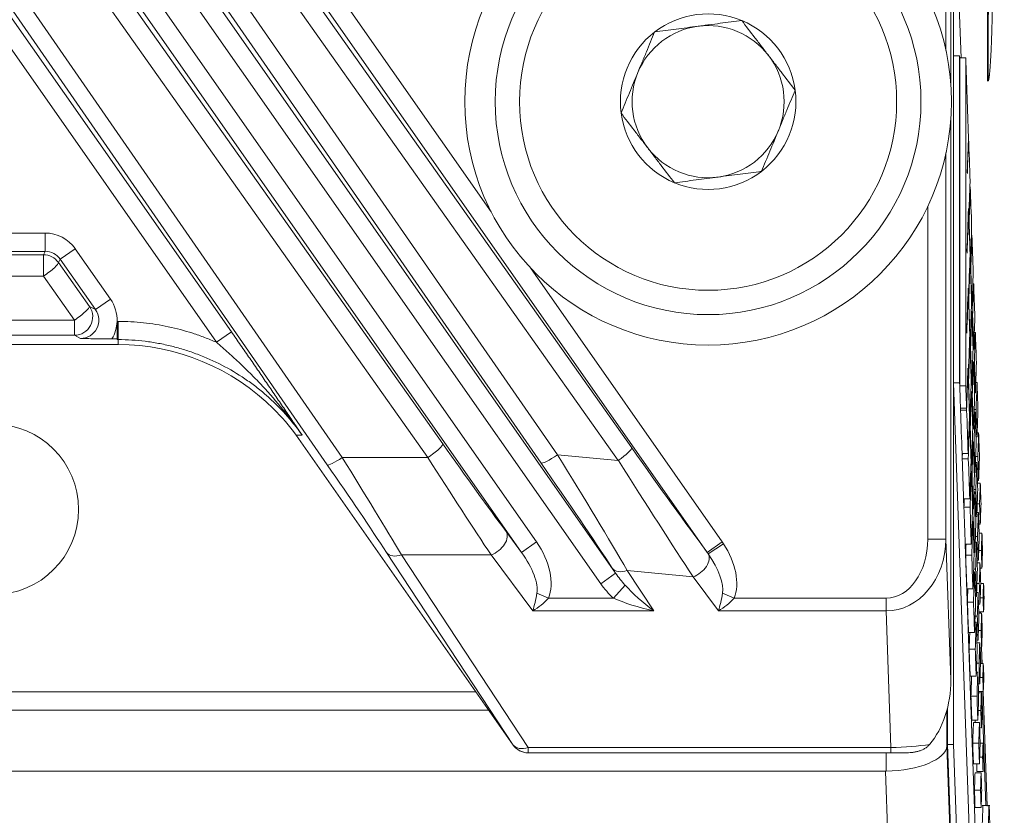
# Model space of a CAD drawing. Header units: millimetres. Extents: x 4 to 836, y 5 to 589.
# Tile 119 of 154: x 687 to 703, y 277 to 291. Entities that reach past the tile are written whole.
import ezdxf

# ---------------------------------------------------------------- set-up
doc = ezdxf.new("R2010")
doc.units = ezdxf.units.MM
doc.layers.add('1', color=7, linetype='Continuous', true_color=0xffffff)
doc.styles.add('ideas_simplex', font='simplex.shx')
doc.dimstyles.get("Standard").update_dxf_attribs({"dimtxt": 0.18, "dimasz": 0.18, "dimexe": 0.18, "dimexo": 0.0625, "dimgap": 0.09, "dimtad": 0, "dimtih": 1, "dimtoh": 1, "dimdec": 4, "dimzin": 0, "dimdsep": 46, "dimtxsty": 'Standard', "dimcen": 0.09, "dimadec": 0, "dimazin": 0, "dimtfac": 1, "dimtdec": 4, "dimtofl": 0, "dimtmove": 0, "dimatfit": 3, "dimfxl": 1, "dimtolj": 1, "dimtzin": 0, "dimarcsym": 0})

# ---------------------------------------------------------------- blocks, each defined once
blk = doc.blocks.new('_U1')
at = {"layer": '1', "color": 152, "lineweight": 13}
for p, q in [((687.377459, 306.372389), (765.429845, 306.372389)), ((706.014546, 253.711148), (765.429845, 253.711148))]:
    blk.add_line(p, q, dxfattribs=at)
at = {"layer": '1', "color": 27, "lineweight": 13}
blk.add_line((763.429845, 306.372389), (763.429845, 253.711148), dxfattribs=at)
at = {"layer": '1', "color": 87, "lineweight": 25}
for p, q in [((761.929845, 287.144268), (756.304845, 287.144268)), ((756.304845, 287.144268), (756.304845, 285.644268)), ((761.929845, 285.644268), (761.929845, 287.144268)), ((756.304845, 274.439268), (756.304845, 272.939268)), ((761.929845, 272.939268), (761.929845, 274.439268)), ((756.304845, 272.939268), (761.929845, 272.939268))]:
    blk.add_line(p, q, dxfattribs=at)
at = {"layer": '1', "color": 27, "lineweight": 18}
for points in [[(763.429845, 306.372389), (763.958826, 303.372391), (762.900864, 303.372387)], [(763.429845, 253.711148), (762.900864, 256.711146), (763.958826, 256.71115)]]:
    blk.add_solid(points, dxfattribs=at)
at = {"layer": '1', "color": 87, "linetype": 'Continuous', "lineweight": 25, "char_height": 3, "attachment_point": 7, "rotation": 90, "line_spacing_factor": 1.204819, "style": 'ideas_simplex'}
for s, insert in [('\\W1.2097;52,7', (754.463845, 274.386768)), ('\\W1.2097;2.07', (761.776345, 274.386768))]:
    blk.add_mtext(s, dxfattribs=dict(at, insert=insert))
blk = doc.blocks.new('_U6')
at = {"layer": '1', "color": 152, "lineweight": 13}
for p, q in [((678.538624, 315.211223), (784.688083, 315.211223)), ((650.312249, 253.711148), (784.688083, 253.711148))]:
    blk.add_line(p, q, dxfattribs=at)
at = {"layer": '1', "color": 27, "lineweight": 13}
blk.add_line((782.688083, 315.211223), (782.688083, 253.711148), dxfattribs=at)
at = {"layer": '1', "color": 87, "lineweight": 25}
for p, q in [((781.188083, 293.048685), (775.563083, 293.048685)), ((775.563083, 293.048685), (775.563083, 291.548685)), ((781.188083, 291.548685), (781.188083, 293.048685)), ((775.563083, 277.373685), (775.563083, 275.873685)), ((781.188083, 275.873685), (781.188083, 277.373685)), ((775.563083, 275.873685), (781.188083, 275.873685))]:
    blk.add_line(p, q, dxfattribs=at)
at = {"layer": '1', "color": 27, "lineweight": 18}
for points in [[(782.688083, 315.211223), (783.217064, 312.211225), (782.159102, 312.211221)], [(782.688083, 253.711148), (782.159102, 256.711146), (783.217064, 256.71115)]]:
    blk.add_solid(points, dxfattribs=at)
at = {"layer": '1', "color": 87, "linetype": 'Continuous', "lineweight": 25, "char_height": 3, "attachment_point": 7, "rotation": 90, "line_spacing_factor": 1.204819, "style": 'ideas_simplex'}
for s, insert in [('\\W1.2558;2.421', (781.034583, 277.321185)), ('\\W1.2097;61,5', (773.722083, 278.806185))]:
    blk.add_mtext(s, dxfattribs=dict(at, insert=insert))
blk = doc.blocks.new('_U7')
at = {"layer": '1', "color": 152, "lineweight": 13}
for p, q in [((695.062702, 354.711299), (597.434386, 354.711299)), ((663.288624, 267.843936), (597.434386, 267.843936))]:
    blk.add_line(p, q, dxfattribs=at)
at = {"layer": '1', "color": 27, "lineweight": 13}
blk.add_line((599.434386, 267.843936), (599.434386, 354.711299), dxfattribs=at)
at = {"layer": '1', "color": 87, "lineweight": 25}
for p, q in [((597.934386, 318.380118), (592.309386, 318.380118)), ((592.309386, 318.380118), (592.309386, 316.880118)), ((597.934386, 316.880118), (597.934386, 318.380118)), ((592.309386, 305.675118), (592.309386, 304.175118)), ((597.934386, 304.175118), (597.934386, 305.675118)), ((592.309386, 304.175118), (597.934386, 304.175118))]:
    blk.add_line(p, q, dxfattribs=at)
at = {"layer": '1', "color": 27, "lineweight": 18}
for points in [[(599.434386, 354.711299), (599.963367, 351.711301), (598.905405, 351.711297)], [(599.434386, 267.843936), (598.905405, 270.843935), (599.963367, 270.843938)]]:
    blk.add_solid(points, dxfattribs=at)
at = {"layer": '1', "color": 87, "linetype": 'Continuous', "lineweight": 25, "char_height": 3, "attachment_point": 7, "rotation": 90, "line_spacing_factor": 1.204819, "style": 'ideas_simplex'}
for s, insert in [('\\W1.2280;86,9', (590.468386, 305.622618)), ('\\W1.2097;3.42', (597.780886, 305.622618))]:
    blk.add_mtext(s, dxfattribs=dict(at, insert=insert))

msp = doc.modelspace()

# ---------------------------------------------------------------- linework, layer by layer
at = {"layer": '1', "color": 27, "linetype": 'Continuous', "lineweight": 18}
for p, q in [((702.029, 289.483), (702.029, 340.939)), ((702.029, 279.709), (702.029, 288.941)), ((688.322, 285.311), (688.322, 285.601)), ((688.322, 285.311), (688.236, 285.311)), ((688.322, 285.301), (688.322, 285.311)), ((688.342, 285.22), (663.735, 285.22)), ((694.832, 278.639), (691.266, 283.732)), ((695.08, 278.511), (695.078, 278.511)), ((701.044, 278.511), (695.08, 278.511)), ((701.28, 278.511), (701.044, 278.511))]:
    msp.add_line(p, q, dxfattribs=at)
at = {"layer": '1', "color": 27, "linetype": 'Continuous', "lineweight": 13}
for p, q in [((695.293, 283.272), (685.066, 298.036)), ((685.336, 298.173), (695.563, 283.409)), ((684.964, 297.964), (696.519, 281.461)), ((696.274, 281.289), (684.718, 297.792)), ((687.379, 297.531), (694.472, 287.4)), ((687.038, 297.292), (696.784, 283.522)), ((698.024, 281.805), (687.133, 297.359)), ((684.646, 297.075), (695.218, 281.977)), ((696.563, 283.315), (686.817, 297.086)), ((694.972, 281.805), (684.401, 296.903)), ((684.302, 296.834), (693.677, 283.587)), ((693.432, 283.363), (684.057, 296.61)), ((691.778, 283.243), (683.212, 295.609)), ((683.457, 295.729), (692.023, 283.363)), ((683.152, 295.495), (690.201, 285.429)), ((689.955, 285.257), (682.907, 295.323)), ((701.949, 292.369), (701.949, 290.054)), ((701.949, 288.368), (701.949, 282.019)), ((701.649, 282.019), (701.649, 287.489)), ((664.936, 287.051), (687.141, 287.051)), ((687.141, 287.051), (687.141, 286.751)), ((687.141, 286.751), (664.936, 286.751)), ((664.966, 286.695), (687.111, 286.695)), ((687.111, 286.695), (687.141, 286.751)), ((687.111, 286.343), (687.111, 286.695)), ((687.632, 286.795), (687.386, 286.623)), ((687.632, 286.795), (688.213, 285.965)), ((687.386, 286.623), (687.357, 286.567)), ((687.357, 286.567), (687.868, 285.845)), ((687.968, 285.793), (687.386, 286.623)), ((695.117, 286.479), (698.27, 281.977)), ((687.111, 286.343), (664.966, 286.343)), ((687.622, 285.621), (687.111, 286.343)), ((688.213, 285.965), (687.968, 285.793)), ((687.868, 285.845), (687.968, 285.793)), ((664.455, 285.621), (687.622, 285.621)), ((687.622, 285.373), (687.622, 285.621)), ((688.322, 285.601), (688.342, 285.601)), ((688.342, 285.301), (688.342, 285.601)), ((689.955, 285.257), (690.201, 285.429)), ((687.622, 285.373), (664.455, 285.373)), ((687.722, 285.321), (687.622, 285.373)), ((688.342, 285.301), (688.322, 285.301)), ((688.342, 285.22), (688.342, 285.301)), ((692.023, 283.363), (693.432, 283.363)), ((695.563, 283.409), (696.563, 283.315)), ((694.718, 282.147), (694.972, 281.805)), ((701.949, 282.019), (701.649, 282.019)), ((701.949, 282.019), (702.029, 279.709)), ((695.218, 281.977), (694.972, 281.805)), ((698.27, 281.977), (698.024, 281.805)), ((698.29, 281.947), (698.041, 281.781)), ((694.835, 278.639), (692.754, 281.803)), ((693, 281.763), (695.08, 278.599)), ((694.472, 281.763), (693, 281.763)), ((695.157, 280.842), (694.472, 281.763)), ((696.519, 281.461), (696.464, 281.545)), ((696.71, 281.505), (697.146, 280.842)), ((697.792, 281.403), (696.71, 281.505)), ((696.274, 281.289), (696.519, 281.461)), ((698.209, 280.842), (697.792, 281.403)), ((696.481, 281.054), (696.673, 281.267)), ((695.413, 281.054), (695.225, 281.134)), ((695.413, 281.054), (696.481, 281.054)), ((698.465, 281.054), (698.277, 281.134)), ((698.465, 281.054), (700.966, 281.054)), ((700.966, 280.842), (700.966, 281.054)), ((697.146, 280.842), (695.157, 280.842)), ((700.966, 280.842), (698.209, 280.842)), ((701.044, 278.599), (700.966, 280.842)), ((694.832, 278.639), (694.835, 278.639)), ((695.08, 278.511), (695.08, 278.599)), ((695.08, 278.599), (701.044, 278.599)), ((701.044, 278.599), (701.044, 278.511))]:
    msp.add_line(p, q, dxfattribs=at)
at = {"layer": '1', "color": 18, "linetype": 'Continuous', "lineweight": 18}
for p, q in [((702.074, 293.462), (702.074, 278.645)), ((702.197, 289.929), (702.074, 293.462)), ((702.516, 280.806), (702.515, 280.828)), ((702.545, 279.98), (702.536, 280.235)), ((702.627, 277.633), (702.561, 279.516)), ((701.974, 279.248), (701.974, 278.645)), ((701.974, 278.645), (702.074, 278.645)), ((701.974, 278.645), (702.515, 263.145)), ((702.074, 278.645), (702.615, 263.145))]:
    msp.add_line(p, q, dxfattribs=at)
at = {"layer": '1', "color": 7, "linetype": 'Continuous', "lineweight": 18}
for p, q in [((702.174, 289.962), (702.074, 289.962)), ((702.175, 289.928), (702.174, 289.962)), ((702.174, 289.962), (702.174, 284.588)), ((702.074, 284.588), (702.679, 267.262)), ((702.174, 284.588), (702.074, 284.588)), ((702.174, 284.588), (702.175, 284.554)), ((702.188, 284.176), (702.189, 284.146)), ((702.214, 283.431), (702.217, 283.347)), ((702.24, 282.686), (702.245, 282.548)), ((702.266, 281.941), (702.779, 267.262)), ((702.494, 280.806), (702.493, 280.828)), ((702.522, 279.98), (702.514, 280.235)), ((702.604, 277.644), (702.539, 279.516))]:
    msp.add_line(p, q, dxfattribs=at)
at = {"layer": '1', "color": 163, "linetype": 'Continuous', "lineweight": 18}
for p, q in [((702.275, 289.929), (702.175, 289.929)), ((702.321, 288.611), (702.319, 288.611)), ((702.349, 287.813), (702.343, 287.813)), ((702.321, 287.412), (702.318, 287.412)), ((702.325, 287.301), (702.325, 287.301)), ((702.329, 287.24), (702.327, 287.24)), ((702.377, 287.015), (702.367, 287.015)), ((702.348, 286.586), (702.342, 286.586)), ((702.352, 286.582), (702.348, 286.582)), ((702.358, 286.468), (702.352, 286.468)), ((702.405, 286.217), (702.391, 286.217)), ((702.316, 286.101), (702.314, 286.101)), ((702.321, 285.989), (702.32, 285.989)), ((702.325, 285.928), (702.322, 285.928)), ((702.375, 285.761), (702.365, 285.761)), ((702.379, 285.863), (702.368, 285.863)), ((702.387, 285.695), (702.377, 285.695)), ((702.433, 285.419), (702.416, 285.419)), ((702.343, 285.275), (702.337, 285.275)), ((702.348, 285.27), (702.343, 285.27)), ((702.354, 285.156), (702.347, 285.156)), ((702.406, 285.144), (702.395, 285.144)), ((702.402, 284.935), (702.388, 284.935)), ((702.416, 284.923), (702.402, 284.923)), ((702.312, 284.789), (702.309, 284.789)), ((702.316, 284.678), (702.316, 284.678)), ((702.32, 284.616), (702.318, 284.616)), ((702.46, 284.595), (702.439, 284.595)), ((702.275, 284.543), (702.175, 284.543)), ((702.37, 284.449), (702.36, 284.449)), ((702.375, 284.551), (702.364, 284.551)), ((702.433, 284.424), (702.419, 284.424)), ((702.382, 284.383), (702.373, 284.383)), ((702.288, 284.176), (702.188, 284.176)), ((702.289, 284.142), (702.189, 284.142)), ((702.429, 284.109), (702.411, 284.109)), ((702.445, 284.15), (702.413, 284.15)), ((702.339, 283.963), (702.333, 283.963)), ((702.343, 283.958), (702.339, 283.958)), ((702.349, 283.844), (702.343, 283.844)), ((702.402, 283.832), (702.391, 283.832)), ((702.487, 283.77), (702.462, 283.77)), ((702.397, 283.623), (702.384, 283.623)), ((702.411, 283.611), (702.398, 283.611)), ((702.46, 283.705), (702.443, 283.705)), ((702.314, 283.431), (702.214, 283.431)), ((702.317, 283.343), (702.217, 283.343)), ((702.456, 283.284), (702.435, 283.284)), ((702.473, 283.378), (702.438, 283.378)), ((702.366, 283.137), (702.356, 283.137)), ((702.37, 283.239), (702.359, 283.239)), ((702.378, 283.072), (702.368, 283.072)), ((702.429, 283.112), (702.415, 283.112)), ((702.487, 282.986), (702.466, 282.986)), ((702.424, 282.798), (702.407, 282.798)), ((702.44, 282.838), (702.408, 282.838)), ((702.514, 282.944), (702.467, 282.944)), ((702.34, 282.686), (702.24, 282.686)), ((702.345, 282.546), (702.245, 282.546)), ((702.397, 282.52), (702.386, 282.52)), ((702.502, 282.605), (702.463, 282.605)), ((702.456, 282.393), (702.438, 282.393)), ((702.483, 282.458), (702.458, 282.458)), ((702.393, 282.311), (702.379, 282.311)), ((702.407, 282.299), (702.393, 282.299)), ((702.514, 282.266), (702.489, 282.266)), ((702.469, 282.066), (702.433, 282.066)), ((702.541, 282.118), (702.494, 282.118)), ((702.366, 281.941), (702.266, 281.941)), ((702.451, 281.972), (702.43, 281.972)), ((702.531, 281.833), (702.488, 281.833)), ((702.373, 281.76), (702.274, 281.76)), ((702.424, 281.801), (702.411, 281.801)), ((702.483, 281.674), (702.461, 281.674)), ((702.436, 281.527), (702.404, 281.527)), ((702.509, 281.632), (702.463, 281.632)), ((702.541, 281.547), (702.512, 281.547)), ((702.42, 281.486), (702.402, 281.486)), ((702.393, 281.208), (702.293, 281.208)), ((702.498, 281.293), (702.458, 281.293)), ((702.568, 281.292), (702.521, 281.292)), ((702.451, 281.081), (702.434, 281.081)), ((702.478, 281.146), (702.453, 281.146)), ((702.56, 281.06), (702.513, 281.06)), ((702.402, 280.987), (702.302, 280.987)), ((702.509, 280.955), (702.485, 280.955)), ((702.464, 280.754), (702.429, 280.754)), ((702.568, 280.828), (702.489, 280.828)), ((702.536, 280.806), (702.49, 280.806)), ((702.447, 280.66), (702.426, 280.66)), ((702.42, 280.489), (702.32, 280.489)), ((702.526, 280.521), (702.484, 280.521)), ((702.431, 280.215), (702.331, 280.215)), ((702.478, 280.362), (702.457, 280.362)), ((702.505, 280.32), (702.458, 280.32)), ((702.536, 280.235), (702.508, 280.235)), ((702.493, 279.982), (702.454, 279.982)), ((702.563, 279.98), (702.517, 279.98)), ((702.447, 279.77), (702.347, 279.77)), ((702.474, 279.834), (702.449, 279.834)), ((702.555, 279.748), (702.509, 279.748)), ((702.505, 279.643), (702.48, 279.643)), ((702.46, 279.442), (702.36, 279.442)), ((702.563, 279.516), (702.485, 279.516)), ((702.532, 279.494), (702.485, 279.494)), ((702.522, 279.209), (702.479, 279.209)), ((702.474, 279.05), (702.374, 279.05)), ((702.501, 279.008), (702.401, 279.008)), ((702.532, 278.924), (702.504, 278.924)), ((702.489, 278.67), (702.389, 278.67)), ((702.559, 278.669), (702.512, 278.669)), ((702.551, 278.437), (702.504, 278.437)), ((702.501, 278.331), (702.401, 278.331)), ((702.528, 278.183), (702.428, 278.183)), ((702.559, 278.204), (702.459, 278.204)), ((702.518, 277.897), (702.418, 277.897)), ((702.528, 277.612), (702.428, 277.612))]:
    msp.add_line(p, q, dxfattribs=at)
at = {"layer": '1', "color": 252, "linetype": 'Continuous', "lineweight": 18}
for p, q in [((694.221, 279.511), (657.856, 279.511)), ((657.646, 279.211), (694.431, 279.211)), ((700.956, 278.211), (651.122, 278.211))]:
    msp.add_line(p, q, dxfattribs=at)
at = {"layer": '1', "color": 252, "linetype": 'Continuous', "lineweight": 13}
for p, q in [((701.965, 279.213), (701.965, 278.625)), ((701.965, 278.625), (702.506, 263.139)), ((700.966, 278.211), (700.966, 278.511)), ((701.507, 262.432), (700.956, 278.211))]:
    msp.add_line(p, q, dxfattribs=at)
at = {"layer": '1', "color": 5, "linetype": 'Continuous', "lineweight": 18}
msp.add_line((702.671, 277.644), (702.546, 277.644), dxfattribs=at)
at = {"layer": '1', "color": 9, "linetype": 'Continuous', "lineweight": 18}
for radius in [4, 3.5]:
    msp.add_circle((698.039, 289.211), radius, dxfattribs=at)
at = {"layer": '1', "color": 9, "linetype": 'Continuous', "lineweight": 13}
msp.add_circle((698.039, 289.211), 3.1, dxfattribs=at)
at = {"layer": '1', "color": 252, "linetype": 'Continuous', "lineweight": 13}
msp.add_circle((686.289, 282.511), 1.4, dxfattribs=at)
at = {"layer": '1', "color": 9, "linetype": 'Continuous', "lineweight": 18}
for radius, start, end in [(1.443, 67.4773, 127.4773), (1.25, 97.4773, 157.4773), (1.25, 37.4773, 97.4773), (1.443, 7.4773, 67.4773), (1.443, 127.4773, 187.4773), (1.25, 337.4773, 37.4773), (1.25, 157.4773, 217.4773), (1.443, 307.4773, 7.4773), (1.443, 187.4773, 247.4773), (1.25, 277.4773, 337.4773), (1.25, 217.4773, 277.4773), (1.443, 247.4773, 307.4773)]:
    msp.add_arc((698.039, 289.211), radius, start, end, dxfattribs=at)
at = {"layer": '1', "color": 27, "linetype": 'Continuous', "lineweight": 13}
for centre, major_axis, ratio, start_param, end_param in [((687.141, 286.451), (0.277, 0.533), 0.999226, 5.803537, 6.762834), ((687.111, 286.395), (-0.266, 0.139), 0.999226, 4.232741, 5.192037), ((687.141, 286.451), (-0.139, -0.267), 0.997682, 2.661944, 3.621241), ((687.111, 286.395), (0.245, 0.173), 0.14246, 4.611906, 6.247919), ((687.721, 285.622), (0.534, -0.278), 0.997152, 0.446228, 1.089662), ((687.622, 285.673), (0.139, 0.266), 0.997152, 3.622727, 5.802051), ((687.622, 285.673), (0.245, 0.173), 0.14246, 4.611906, 6.247919), ((687.721, 285.622), (-0.268, 0.14), 0.991514, 2.051931, 4.231255), ((687.721, 285.622), (0.534, -0.278), 0.997152, 6.220452, 6.729413), ((693.432, 283.415), (-0.245, -0.173), 0.14246, 1.470313, 3.106326), ((693.462, 284.056), (-1.892, 2.699), 0.028594, 1.725286, 2.336151), ((696.538, 283.35), (-0.245, -0.173), 0.14241, 1.570978, 3.106326), ((696.687, 283.824), (-2.045, 2.904), 0.026719, 1.656038, 2.320352), ((692.023, 283.415), (-0.247, -0.171), 0.14345, 0.035272, 1.471755), ((691.581, 283.884), (-1.892, 3), 0.027453, 3.909674, 4.520539), ((693.217, 283.884), (-1.892, 3), 0.027453, 1.728012, 2.338877), ((695.538, 283.444), (-0.247, -0.171), 0.142401, 0.035266, 1.572409), ((695.198, 283.769), (-1.998, 3.201), 0.031993, 3.906976, 4.579869), ((696.442, 283.652), (-2.016, 3.203), 0.020276, 1.663291, 2.336184), ((691.336, 283.712), (-1.892, 2.699), 0.028594, 3.906947, 4.517813), ((694.952, 283.597), (-2.026, 2.902), 0.026683, 3.908775, 4.581668), ((694.472, 281.975), (-0.241, -0.179), 0.626002, 1.135524, 3.096824), ((700.948, 282.044), (-0.042, 1.202), 0.831726, 3.116912, 4.663029), ((700.948, 282.044), (0.035, -0.99), 0.706891, 6.258505, 7.804621), ((694.711, 281.654), (0.572, -0.769), 0.626002, 0.350125, 1.526028), ((697.763, 281.654), (-0.572, 0.769), 0.626002, 3.491718, 4.629705), ((693, 281.975), (-0.251, -0.165), 0.641183, 0.045494, 1.171786), ((694.711, 281.654), (-0.46, 0.619), 0.389276, 3.491718, 4.667621), ((697.792, 281.615), (-0.241, -0.179), 0.626002, 1.135524, 3.058909), ((697.763, 281.654), (-0.46, 0.619), 0.389276, 3.491718, 4.629705), ((696.71, 281.717), (-0.251, -0.165), 0.641183, 0.045494, 1.171786), ((696.751, 281.654), (-0.408, 0.621), 0.403543, 1.61629, 1.957184), ((696.751, 281.654), (0.514, -0.782), 0.641183, 4.757883, 5.098777), ((697.146, 281.054), (-0.66, 0.541), 0.194741, 0.943534, 1.728932), ((695.157, 281.054), (-0.083, -0.388), 0.13042, 1.021143, 1.806541), ((695.157, 281.054), (-0.346, -0.265), 0.403982, 1.270635, 2.056033), ((697.146, 281.054), (-0.939, 0.223), 0.214071, 0.836079, 1.621477), ((698.209, 281.054), (-0.083, -0.388), 0.13042, 1.021143, 1.806541), ((698.209, 281.054), (-0.346, -0.265), 0.403982, 1.270635, 2.056033), ((695.08, 278.811), (-0.251, -0.165), 0.641183, 0.045494, 1.171786), ((701.061, 278.811), (-1, -0.009), 0.211935, 1.551541, 2.238962)]:
    msp.add_ellipse(centre, major_axis=major_axis, ratio=ratio, start_param=start_param, end_param=end_param, dxfattribs=at)
at = {"layer": '1', "color": 27, "linetype": 'Continuous', "lineweight": 18}
for centre, major_axis, ratio, start_param, end_param in [((701.029, 279.744), (0.049, -1.414), 0.706891, 0.662741, 1.521436), ((695.078, 278.811), (-0.3, 0), 0.999093, 0.610439, 1.570796), ((695.08, 278.811), (0, 0.3), 0.999093, 2.181235, 3.141593)]:
    msp.add_ellipse(centre, major_axis=major_axis, ratio=ratio, start_param=start_param, end_param=end_param, dxfattribs=at)
at = {"layer": '1', "color": 252, "linetype": 'Continuous', "lineweight": 18}
for centre, major_axis, ratio, start_param, end_param in [((700.966, 278.625), (-1, -0.017), 0.414035, 1.563569, 3.099459), ((700.931, 279.625), (0.049, -1.414), 0.706891, 6.258505, 6.268732)]:
    msp.add_ellipse(centre, major_axis=major_axis, ratio=ratio, start_param=start_param, end_param=end_param, dxfattribs=at)
at = {"layer": '1', "color": 7, "linetype": 'Continuous', "lineweight": 18}
msp.add_open_spline([(702.56, 291.878), (702.561, 291.877), (702.564, 291.875), (702.57, 291.868), (702.582, 291.85), (702.599, 291.783), (702.611, 291.688), (702.619, 291.613), (702.623, 291.51), (702.624, 291.462), (702.627, 291.321), (702.631, 291.046), (702.633, 290.608), (702.635, 290.185), (702.635, 289.854), (702.635, 289.648), (702.635, 289.602), (702.635, 289.569), (702.635, 289.548), (702.635, 289.548), (702.635, 289.548), (702.635, 289.548), (702.635, 289.548), (702.635, 289.549), (702.635, 289.549)], degree=5, knots=[0, 0, 0, 0, 0, 0, 0.03936, 0.08992, 0.14048, 0.19104, 0.2416, 0.29216, 0.34272, 0.39328, 0.44384, 0.4944, 0.54496, 0.59552, 0.64608, 0.69664, 0.7472, 0.79776, 0.84832, 0.89888, 0.94944, 1, 1, 1, 1, 1, 1], dxfattribs=at)
msp.add_open_spline([(702.725, 291.878), (702.725, 291.876), (702.725, 291.872), (702.725, 291.862), (702.725, 291.835), (702.725, 291.799), (702.724, 291.599), (702.722, 291.327), (702.718, 291.021), (702.713, 290.729), (702.707, 290.5), (702.701, 290.3), (702.695, 290.118), (702.687, 289.95), (702.675, 289.753), (702.664, 289.641), (702.656, 289.588), (702.65, 289.562), (702.647, 289.554), (702.644, 289.549), (702.644, 289.548), (702.644, 289.586), (702.644, 289.661), (702.644, 289.805), (702.644, 290.025), (702.645, 290.278), (702.645, 290.525), (702.647, 290.774), (702.649, 291.121), (702.652, 291.354), (702.655, 291.462), (702.656, 291.51), (702.659, 291.58), (702.668, 291.695), (702.68, 291.783), (702.696, 291.842), (702.709, 291.869), (702.717, 291.878), (702.722, 291.88), (702.723, 291.881), (702.724, 291.881), (702.725, 291.881), (702.725, 291.881), (702.725, 291.881), (702.725, 291.881), (702.725, 291.881), (702.725, 291.879), (702.725, 291.878)], degree=6, dxfattribs=at)
at = {"layer": '1', "color": 9, "linetype": 'Continuous', "lineweight": 18}
for points, knots in [([(697.16, 290.357), (697.277, 290.372), (697.395, 290.387), (697.573, 290.411), (697.633, 290.419), (697.753, 290.434), (697.814, 290.442), (697.905, 290.454), (697.936, 290.458), (697.996, 290.466), (698.027, 290.47), (698.117, 290.482), (698.177, 290.49), (698.357, 290.514), (698.475, 290.529), (698.592, 290.545)], [0, 0, 0, 0, 0.25, 0.25, 0.375, 0.375, 0.5, 0.5, 0.5625, 0.5625, 0.625, 0.625, 0.75, 0.75, 1, 1, 1, 1]), ([(698.592, 290.545), (698.663, 290.451), (698.735, 290.357), (698.845, 290.214), (698.882, 290.166), (698.955, 290.07), (698.992, 290.022), (699.048, 289.949), (699.067, 289.924), (699.105, 289.875), (699.123, 289.851), (699.179, 289.778), (699.216, 289.73), (699.326, 289.587), (699.398, 289.493), (699.47, 289.399)], [0, 0, 0, 0, 0.25, 0.25, 0.375, 0.375, 0.5, 0.5, 0.5625, 0.5625, 0.625, 0.625, 0.75, 0.75, 1, 1, 1, 1]), ([(696.608, 289.023), (696.63, 289.078), (696.653, 289.132), (696.699, 289.243), (696.722, 289.299), (696.768, 289.41), (696.791, 289.466), (696.837, 289.578), (696.861, 289.634), (696.907, 289.747), (696.931, 289.803), (696.966, 289.888), (696.978, 289.916), (697.001, 289.973), (697.013, 290.001), (697.07, 290.14), (697.116, 290.249), (697.16, 290.357)], [0, 0, 0, 0, 0.125, 0.125, 0.25, 0.25, 0.375, 0.375, 0.5, 0.5, 0.625, 0.625, 0.6875, 0.6875, 0.75, 0.75, 1, 1, 1, 1]), ([(698.917, 288.066), (698.939, 288.12), (698.962, 288.175), (699.008, 288.285), (699.031, 288.341), (699.077, 288.452), (699.1, 288.508), (699.147, 288.62), (699.17, 288.676), (699.217, 288.789), (699.24, 288.845), (699.275, 288.931), (699.287, 288.959), (699.31, 289.015), (699.322, 289.043), (699.38, 289.182), (699.425, 289.291), (699.47, 289.399)], [0, 0, 0, 0, 0.125, 0.125, 0.25, 0.25, 0.375, 0.375, 0.5, 0.5, 0.625, 0.625, 0.6875, 0.6875, 0.75, 0.75, 1, 1, 1, 1]), ([(697.486, 287.878), (697.414, 287.971), (697.342, 288.066), (697.232, 288.208), (697.196, 288.256), (697.122, 288.352), (697.085, 288.401), (697.029, 288.474), (697.01, 288.498), (696.973, 288.547), (696.954, 288.571), (696.898, 288.644), (696.862, 288.692), (696.752, 288.835), (696.679, 288.93), (696.608, 289.023)], [0, 0, 0, 0, 0.25, 0.25, 0.375, 0.375, 0.5, 0.5, 0.5625, 0.5625, 0.625, 0.625, 0.75, 0.75, 1, 1, 1, 1]), ([(698.917, 288.066), (698.8, 288.05), (698.682, 288.035), (698.504, 288.012), (698.444, 288.004), (698.324, 287.988), (698.263, 287.98), (698.172, 287.968), (698.142, 287.964), (698.081, 287.956), (698.05, 287.952), (697.96, 287.94), (697.9, 287.932), (697.721, 287.909), (697.603, 287.893), (697.486, 287.878)], [0, 0, 0, 0, 0.25, 0.25, 0.375, 0.375, 0.5, 0.5, 0.5625, 0.5625, 0.625, 0.625, 0.75, 0.75, 1, 1, 1, 1])]:
    msp.add_open_spline(points, degree=3, knots=knots, dxfattribs=at)
at = {"layer": '1', "color": 163, "linetype": 'Continuous', "lineweight": 18}
for points in [[(702.175, 289.929), (702.175, 288.134), (702.175, 286.338), (702.175, 284.543)], [(702.32, 288.646), (702.305, 289.074), (702.29, 289.501), (702.275, 289.929)], [(702.275, 289.929), (702.275, 288.134), (702.275, 286.338), (702.275, 284.543)], [(702.3, 288.065), (702.307, 288.259), (702.313, 288.452), (702.32, 288.646)], [(702.321, 288.611), (702.315, 288.418), (702.308, 288.224), (702.301, 288.031)], [(702.346, 287.901), (702.338, 288.138), (702.33, 288.374), (702.321, 288.611)], [(702.301, 288.031), (702.301, 288.042), (702.3, 288.054), (702.3, 288.065)], [(702.325, 287.301), (702.332, 287.501), (702.339, 287.701), (702.346, 287.901)], [(702.349, 287.813), (702.343, 287.622), (702.336, 287.431), (702.329, 287.24)], [(702.372, 287.156), (702.365, 287.375), (702.357, 287.594), (702.349, 287.813)], [(702.295, 286.754), (702.304, 286.987), (702.312, 287.221), (702.32, 287.455)], [(702.321, 287.412), (702.313, 287.181), (702.305, 286.95), (702.297, 286.719)], [(702.32, 287.455), (702.322, 287.404), (702.323, 287.353), (702.325, 287.301)], [(702.346, 286.701), (702.337, 286.938), (702.329, 287.175), (702.321, 287.412)], [(702.329, 287.24), (702.337, 287.021), (702.345, 286.801), (702.352, 286.582)], [(702.377, 287.015), (702.371, 286.833), (702.364, 286.65), (702.358, 286.468)], [(702.398, 286.411), (702.391, 286.612), (702.384, 286.814), (702.377, 287.015)], [(702.297, 286.719), (702.296, 286.73), (702.296, 286.742), (702.295, 286.754)], [(702.321, 285.989), (702.329, 286.227), (702.337, 286.464), (702.346, 286.701)], [(702.348, 286.586), (702.34, 286.367), (702.332, 286.148), (702.325, 285.928)], [(702.371, 285.928), (702.363, 286.148), (702.355, 286.367), (702.348, 286.586)], [(702.379, 285.863), (702.386, 286.045), (702.392, 286.228), (702.398, 286.411)], [(702.405, 286.217), (702.399, 286.043), (702.393, 285.869), (702.387, 285.695)], [(702.424, 285.666), (702.418, 285.85), (702.411, 286.033), (702.405, 286.217)], [(702.291, 285.442), (702.299, 285.676), (702.307, 285.91), (702.315, 286.144)], [(702.316, 286.101), (702.308, 285.869), (702.3, 285.638), (702.292, 285.407)], [(702.315, 286.144), (702.317, 286.092), (702.319, 286.041), (702.321, 285.989)], [(702.341, 285.389), (702.333, 285.626), (702.325, 285.863), (702.316, 286.101)], [(702.325, 285.928), (702.332, 285.709), (702.34, 285.49), (702.348, 285.27)], [(702.348, 285.27), (702.355, 285.49), (702.363, 285.709), (702.371, 285.928)], [(702.396, 285.156), (702.389, 285.358), (702.382, 285.559), (702.375, 285.761)], [(702.387, 285.695), (702.393, 285.511), (702.4, 285.327), (702.406, 285.144)], [(702.406, 285.144), (702.412, 285.318), (702.418, 285.492), (702.424, 285.666)], [(702.292, 285.407), (702.292, 285.419), (702.291, 285.43), (702.291, 285.442)], [(702.316, 284.678), (702.325, 284.915), (702.333, 285.152), (702.341, 285.389)], [(702.433, 285.419), (702.427, 285.253), (702.421, 285.088), (702.416, 284.923)], [(702.45, 284.921), (702.445, 285.087), (702.439, 285.253), (702.433, 285.419)], [(702.343, 285.275), (702.336, 285.055), (702.328, 284.836), (702.32, 284.616)], [(702.366, 284.616), (702.359, 284.836), (702.351, 285.055), (702.343, 285.275)], [(702.375, 284.551), (702.382, 284.753), (702.389, 284.954), (702.396, 285.156)], [(702.402, 284.935), (702.395, 284.751), (702.389, 284.567), (702.382, 284.383)], [(702.421, 284.383), (702.414, 284.567), (702.408, 284.751), (702.402, 284.935)], [(702.416, 284.923), (702.421, 284.757), (702.427, 284.59), (702.433, 284.424)], [(702.433, 284.424), (702.439, 284.59), (702.445, 284.755), (702.45, 284.921)], [(702.288, 284.176), (702.296, 284.395), (702.303, 284.613), (702.311, 284.832)], [(702.312, 284.789), (702.304, 284.573), (702.297, 284.357), (702.289, 284.142)], [(702.311, 284.832), (702.313, 284.781), (702.315, 284.729), (702.316, 284.678)], [(702.337, 284.077), (702.328, 284.315), (702.32, 284.552), (702.312, 284.789)], [(702.32, 284.616), (702.328, 284.397), (702.336, 284.178), (702.343, 283.958)], [(702.343, 283.958), (702.351, 284.178), (702.359, 284.397), (702.366, 284.616)], [(702.46, 284.595), (702.455, 284.447), (702.45, 284.299), (702.445, 284.15)], [(702.476, 284.15), (702.47, 284.299), (702.465, 284.447), (702.46, 284.595)], [(702.175, 284.543), (702.18, 284.421), (702.184, 284.298), (702.188, 284.176)], [(702.275, 284.543), (702.279, 284.421), (702.284, 284.298), (702.288, 284.176)], [(702.37, 284.449), (702.363, 284.247), (702.356, 284.046), (702.349, 283.844)], [(702.382, 284.383), (702.389, 284.199), (702.395, 284.016), (702.402, 283.832)], [(702.402, 283.832), (702.408, 284.016), (702.414, 284.199), (702.421, 284.383)], [(702.191, 284.176), (702.19, 284.165), (702.19, 284.153), (702.189, 284.142)], [(702.189, 284.142), (702.198, 283.905), (702.206, 283.668), (702.214, 283.431)], [(702.289, 284.142), (702.298, 283.905), (702.306, 283.668), (702.314, 283.431)], [(702.429, 284.109), (702.423, 283.943), (702.417, 283.777), (702.411, 283.611)], [(702.446, 283.611), (702.44, 283.777), (702.434, 283.943), (702.429, 284.109)], [(702.445, 284.15), (702.45, 284.002), (702.455, 283.853), (702.46, 283.705)], [(702.46, 283.705), (702.465, 283.853), (702.47, 284.002), (702.476, 284.15)], [(702.314, 283.431), (702.322, 283.647), (702.329, 283.862), (702.337, 284.077)], [(702.339, 283.963), (702.332, 283.756), (702.324, 283.55), (702.317, 283.343)], [(702.362, 283.305), (702.354, 283.524), (702.346, 283.744), (702.339, 283.963)], [(702.349, 283.844), (702.356, 283.642), (702.363, 283.441), (702.37, 283.239)], [(702.487, 283.77), (702.482, 283.639), (702.478, 283.508), (702.473, 283.378)], [(702.501, 283.378), (702.496, 283.508), (702.492, 283.639), (702.487, 283.77)], [(702.397, 283.623), (702.391, 283.439), (702.384, 283.255), (702.378, 283.072)], [(702.416, 283.072), (702.41, 283.255), (702.404, 283.439), (702.397, 283.623)], [(702.411, 283.611), (702.417, 283.445), (702.423, 283.279), (702.429, 283.112)], [(702.429, 283.112), (702.434, 283.279), (702.44, 283.445), (702.446, 283.611)], [(702.22, 283.431), (702.219, 283.402), (702.218, 283.373), (702.217, 283.343)], [(702.217, 283.343), (702.225, 283.124), (702.233, 282.905), (702.24, 282.686)], [(702.317, 283.343), (702.325, 283.124), (702.333, 282.905), (702.34, 282.686)], [(702.34, 282.686), (702.347, 282.892), (702.355, 283.099), (702.362, 283.305)], [(702.456, 283.284), (702.45, 283.135), (702.445, 282.987), (702.44, 282.838)], [(702.471, 282.838), (702.466, 282.987), (702.461, 283.135), (702.456, 283.284)], [(702.473, 283.378), (702.478, 283.247), (702.482, 283.116), (702.487, 282.986)], [(702.487, 282.986), (702.492, 283.116), (702.496, 283.247), (702.501, 283.378)], [(702.366, 283.137), (702.359, 282.94), (702.352, 282.743), (702.345, 282.546)], [(702.378, 283.072), (702.384, 282.888), (702.391, 282.704), (702.397, 282.52)], [(702.397, 282.52), (702.404, 282.704), (702.41, 282.888), (702.416, 283.072)], [(702.424, 282.798), (702.418, 282.631), (702.413, 282.465), (702.407, 282.299)], [(702.442, 282.299), (702.436, 282.465), (702.43, 282.631), (702.424, 282.798)], [(702.44, 282.838), (702.445, 282.69), (702.45, 282.542), (702.456, 282.393)], [(702.456, 282.393), (702.461, 282.542), (702.466, 282.69), (702.471, 282.838)], [(702.514, 282.944), (702.51, 282.831), (702.506, 282.718), (702.502, 282.605)], [(702.526, 282.605), (702.522, 282.718), (702.518, 282.831), (702.514, 282.944)], [(702.25, 282.686), (702.248, 282.639), (702.247, 282.592), (702.245, 282.546)], [(702.245, 282.546), (702.252, 282.344), (702.259, 282.143), (702.266, 281.941)], [(702.345, 282.546), (702.352, 282.344), (702.359, 282.143), (702.366, 281.941)], [(702.366, 281.941), (702.373, 282.138), (702.38, 282.335), (702.387, 282.532)], [(702.502, 282.605), (702.506, 282.492), (702.51, 282.379), (702.514, 282.266)], [(702.514, 282.266), (702.518, 282.379), (702.522, 282.492), (702.526, 282.605)], [(702.483, 282.458), (702.478, 282.327), (702.473, 282.196), (702.469, 282.066)], [(702.496, 282.066), (702.492, 282.196), (702.487, 282.327), (702.483, 282.458)], [(702.393, 282.311), (702.386, 282.128), (702.38, 281.944), (702.373, 281.76)], [(702.412, 281.76), (702.406, 281.944), (702.399, 282.128), (702.393, 282.311)], [(702.407, 282.299), (702.413, 282.133), (702.418, 281.967), (702.424, 281.801)], [(702.424, 281.801), (702.43, 281.967), (702.436, 282.133), (702.442, 282.299)], [(702.469, 282.066), (702.473, 281.935), (702.478, 281.805), (702.483, 281.674)], [(702.483, 281.674), (702.487, 281.805), (702.492, 281.935), (702.496, 282.066)], [(702.541, 282.118), (702.538, 282.023), (702.534, 281.928), (702.531, 281.833)], [(702.551, 281.833), (702.548, 281.928), (702.544, 282.023), (702.541, 282.118)], [(702.28, 281.941), (702.278, 281.881), (702.276, 281.82), (702.274, 281.76)], [(702.451, 281.972), (702.446, 281.823), (702.441, 281.675), (702.436, 281.527)], [(702.467, 281.527), (702.461, 281.675), (702.456, 281.823), (702.451, 281.972)], [(702.531, 281.833), (702.534, 281.737), (702.538, 281.642), (702.541, 281.547)], [(702.541, 281.547), (702.544, 281.642), (702.548, 281.737), (702.551, 281.833)], [(702.274, 281.76), (702.28, 281.576), (702.286, 281.392), (702.293, 281.208)], [(702.373, 281.76), (702.38, 281.576), (702.386, 281.392), (702.393, 281.208)], [(702.393, 281.208), (702.399, 281.392), (702.406, 281.576), (702.412, 281.76)], [(702.436, 281.527), (702.441, 281.378), (702.446, 281.23), (702.451, 281.081)], [(702.451, 281.081), (702.456, 281.23), (702.461, 281.378), (702.467, 281.527)], [(702.509, 281.632), (702.506, 281.519), (702.502, 281.406), (702.498, 281.293)], [(702.521, 281.293), (702.517, 281.406), (702.513, 281.519), (702.509, 281.632)], [(702.42, 281.486), (702.414, 281.319), (702.408, 281.153), (702.402, 280.987)], [(702.437, 280.987), (702.431, 281.153), (702.425, 281.319), (702.42, 281.486)], [(702.31, 281.208), (702.307, 281.135), (702.305, 281.061), (702.302, 280.987)], [(702.498, 281.293), (702.502, 281.18), (702.506, 281.068), (702.509, 280.955)], [(702.509, 280.955), (702.513, 281.068), (702.517, 281.18), (702.521, 281.293)], [(702.568, 281.292), (702.565, 281.215), (702.562, 281.137), (702.56, 281.06)], [(702.576, 281.06), (702.573, 281.137), (702.571, 281.215), (702.568, 281.292)], [(702.478, 281.146), (702.474, 281.015), (702.469, 280.885), (702.464, 280.754)], [(702.492, 280.754), (702.487, 280.885), (702.483, 281.015), (702.478, 281.146)], [(702.56, 281.06), (702.562, 280.983), (702.565, 280.905), (702.568, 280.828)], [(702.568, 280.828), (702.571, 280.905), (702.573, 280.983), (702.576, 281.06)], [(702.302, 280.987), (702.308, 280.821), (702.314, 280.655), (702.32, 280.489)], [(702.402, 280.987), (702.408, 280.821), (702.414, 280.655), (702.42, 280.489)], [(702.42, 280.489), (702.425, 280.655), (702.431, 280.821), (702.437, 280.987)], [(702.464, 280.754), (702.469, 280.623), (702.474, 280.493), (702.478, 280.362)], [(702.478, 280.362), (702.483, 280.493), (702.487, 280.623), (702.492, 280.754)], [(702.536, 280.806), (702.533, 280.711), (702.53, 280.616), (702.526, 280.521)], [(702.546, 280.521), (702.543, 280.616), (702.54, 280.711), (702.536, 280.806)], [(702.447, 280.66), (702.441, 280.512), (702.436, 280.363), (702.431, 280.215)], [(702.462, 280.215), (702.457, 280.363), (702.452, 280.512), (702.447, 280.66)], [(702.341, 280.489), (702.338, 280.397), (702.334, 280.306), (702.331, 280.215)], [(702.526, 280.521), (702.53, 280.426), (702.533, 280.331), (702.536, 280.235)], [(702.536, 280.235), (702.54, 280.331), (702.543, 280.426), (702.546, 280.521)], [(702.331, 280.215), (702.336, 280.066), (702.342, 279.918), (702.347, 279.77)], [(702.431, 280.215), (702.436, 280.066), (702.441, 279.918), (702.447, 279.77)], [(702.447, 279.77), (702.452, 279.918), (702.457, 280.066), (702.462, 280.215)], [(702.505, 280.32), (702.501, 280.207), (702.497, 280.094), (702.493, 279.982)], [(702.517, 279.982), (702.513, 280.094), (702.509, 280.207), (702.505, 280.32)], [(702.493, 279.982), (702.497, 279.869), (702.501, 279.756), (702.505, 279.643)], [(702.505, 279.643), (702.509, 279.756), (702.513, 279.869), (702.517, 279.982)], [(702.563, 279.98), (702.561, 279.903), (702.558, 279.826), (702.555, 279.748)], [(702.572, 279.748), (702.569, 279.826), (702.566, 279.903), (702.563, 279.98)], [(702.371, 279.77), (702.368, 279.66), (702.364, 279.551), (702.36, 279.442)], [(702.474, 279.834), (702.469, 279.704), (702.464, 279.573), (702.46, 279.442)], [(702.487, 279.442), (702.483, 279.573), (702.478, 279.704), (702.474, 279.834)], [(702.555, 279.748), (702.558, 279.671), (702.561, 279.594), (702.563, 279.516)], [(702.563, 279.516), (702.566, 279.594), (702.569, 279.671), (702.572, 279.748)], [(702.36, 279.442), (702.365, 279.312), (702.369, 279.181), (702.374, 279.05)], [(702.46, 279.442), (702.464, 279.312), (702.469, 279.181), (702.474, 279.05)], [(702.474, 279.05), (702.478, 279.181), (702.483, 279.312), (702.487, 279.442)], [(702.532, 279.494), (702.529, 279.399), (702.525, 279.304), (702.522, 279.209)], [(702.542, 279.209), (702.539, 279.304), (702.535, 279.399), (702.532, 279.494)], [(702.522, 279.209), (702.525, 279.114), (702.529, 279.019), (702.532, 278.924)], [(702.532, 278.924), (702.535, 279.019), (702.539, 279.114), (702.542, 279.209)], [(702.401, 279.008), (702.397, 278.896), (702.393, 278.783), (702.389, 278.67)], [(702.428, 279.05), (702.428, 279.036), (702.429, 279.022), (702.429, 279.008)], [(702.501, 279.008), (702.497, 278.896), (702.493, 278.783), (702.489, 278.67)], [(702.512, 278.67), (702.508, 278.783), (702.504, 278.896), (702.501, 279.008)], [(702.389, 278.67), (702.393, 278.557), (702.397, 278.444), (702.401, 278.331)], [(702.489, 278.67), (702.493, 278.557), (702.497, 278.444), (702.501, 278.331)], [(702.501, 278.331), (702.504, 278.444), (702.508, 278.557), (702.512, 278.67)], [(702.559, 278.669), (702.556, 278.591), (702.554, 278.514), (702.551, 278.437)], [(702.567, 278.437), (702.564, 278.514), (702.562, 278.591), (702.559, 278.669)], [(702.551, 278.437), (702.554, 278.359), (702.556, 278.282), (702.559, 278.204)], [(702.559, 278.204), (702.562, 278.282), (702.564, 278.359), (702.567, 278.437)], [(702.455, 278.331), (702.456, 278.289), (702.458, 278.247), (702.459, 278.204)], [(702.428, 278.183), (702.424, 278.088), (702.421, 277.992), (702.418, 277.897)], [(702.528, 278.183), (702.524, 278.088), (702.521, 277.992), (702.518, 277.897)], [(702.537, 277.897), (702.534, 277.992), (702.531, 278.088), (702.528, 278.183)], [(702.418, 277.897), (702.421, 277.802), (702.424, 277.707), (702.428, 277.612)], [(702.518, 277.897), (702.521, 277.802), (702.524, 277.707), (702.528, 277.612)], [(702.528, 277.612), (702.531, 277.707), (702.534, 277.802), (702.537, 277.897)]]:
    msp.add_open_spline(points, degree=3, dxfattribs=at)
at = {"layer": '1', "color": 163, "linetype": 'Continuous', "lineweight": 18, "extrusion": (1.93165e-09, -6.74141e-11, -1)}
msp.add_open_spline([(702.352, 286.582), (702.359, 286.773), (702.366, 286.964), (702.372, 287.156)], degree=3, dxfattribs=at)
at = {"layer": '1', "color": 163, "linetype": 'Continuous', "lineweight": 18, "extrusion": (-1.71445e-09, -5.98423e-11, -1)}
msp.add_open_spline([(702.358, 286.468), (702.365, 286.266), (702.372, 286.064), (702.379, 285.863)], degree=3, dxfattribs=at)
at = {"layer": '1', "color": 163, "linetype": 'Continuous', "lineweight": 18, "extrusion": (1.79939e-09, -6.27989e-11, -1)}
msp.add_open_spline([(702.375, 285.761), (702.368, 285.559), (702.361, 285.358), (702.354, 285.156)], degree=3, dxfattribs=at)
at = {"layer": '1', "color": 27, "linetype": 'Continuous', "lineweight": 13}
for points, knots in [([(688.342, 285.601), (688.482, 285.601), (688.62, 285.593), (688.894, 285.564), (689.166, 285.52), (689.433, 285.448), (689.631, 285.384), (689.697, 285.361), (689.827, 285.311), (689.892, 285.285), (689.955, 285.257)], [0, 0, 0, 0, 0.25, 0.25, 0.5, 0.75, 0.75, 0.875, 0.875, 1, 1, 1, 1]), ([(690.201, 285.429), (690.252, 285.355), (690.303, 285.282), (690.404, 285.137), (690.454, 285.065), (690.553, 284.922), (690.602, 284.851), (690.675, 284.745), (690.699, 284.709), (690.747, 284.638), (690.771, 284.603), (690.843, 284.498), (690.891, 284.428), (690.985, 284.29), (691.032, 284.221), (691.103, 284.118), (691.126, 284.083), (691.173, 284.015), (691.196, 283.98), (691.231, 283.928), (691.243, 283.911), (691.267, 283.877), (691.278, 283.859), (691.302, 283.824), (691.315, 283.806), (691.339, 283.77), (691.352, 283.752), (691.365, 283.734)], [0, 0, 0, 0, 0.125, 0.125, 0.25, 0.25, 0.375, 0.375, 0.4375, 0.4375, 0.5, 0.5, 0.625, 0.625, 0.75, 0.75, 0.8125, 0.8125, 0.875, 0.875, 0.90625, 0.90625, 0.9375, 0.9375, 0.96875, 0.96875, 1, 1, 1, 1]), ([(691.363, 283.731), (691.278, 283.853), (691.186, 283.968), (690.991, 284.187), (690.886, 284.29), (690.747, 284.411), (690.719, 284.435), (690.661, 284.482), (690.632, 284.505), (690.544, 284.573), (690.484, 284.616), (690.302, 284.739), (690.05, 284.888), (689.782, 285.008), (689.609, 285.073), (689.575, 285.086), (689.505, 285.11), (689.399, 285.145), (689.221, 285.195), (689.077, 285.226), (688.932, 285.253), (688.858, 285.264), (688.638, 285.292), (688.49, 285.301), (688.342, 285.301)], [0, 0, 0, 0, 0.125, 0.125, 0.25, 0.25, 0.28125, 0.28125, 0.3125, 0.3125, 0.375, 0.375, 0.5, 0.625, 0.625, 0.65625, 0.65625, 0.6875, 0.75, 0.8125, 0.8125, 0.875, 0.875, 1, 1, 1, 1]), ([(691.364, 283.733), (691.351, 283.751), (691.339, 283.768), (691.313, 283.804), (691.301, 283.822), (691.275, 283.857), (691.263, 283.875), (691.237, 283.909), (691.224, 283.927), (691.185, 283.979), (691.159, 284.013), (691.106, 284.081), (691.079, 284.115), (690.944, 284.282), (690.83, 284.412), (690.653, 284.601), (690.593, 284.664), (690.47, 284.787), (690.408, 284.847), (690.282, 284.966), (690.217, 285.025), (690.088, 285.142), (690.022, 285.2), (689.955, 285.257)], [0, 0, 0, 0, 0.03125, 0.03125, 0.0625, 0.0625, 0.09375, 0.09375, 0.125, 0.125, 0.1875, 0.1875, 0.25, 0.25, 0.5, 0.5, 0.625, 0.625, 0.75, 0.75, 0.875, 0.875, 1, 1, 1, 1])]:
    msp.add_open_spline(points, degree=3, knots=knots, dxfattribs=at)
at = {"layer": '1', "color": 27, "linetype": 'Continuous', "lineweight": 18}
for points, knots in [([(688.236, 285.311), (688.211, 285.311), (688.185, 285.311), (688.136, 285.312), (688.111, 285.312), (688.039, 285.313), (687.994, 285.314), (687.931, 285.315), (687.91, 285.315), (687.87, 285.317), (687.831, 285.318), (687.785, 285.319), (687.758, 285.32), (687.74, 285.321), (687.731, 285.321), (687.722, 285.321)], [0, 0, 0, 0, 0.125, 0.125, 0.25, 0.25, 0.5, 0.5, 0.625, 0.625, 0.75, 0.875, 0.9375, 0.9375, 1, 1, 1, 1]), ([(691.264, 283.731), (691.153, 283.885), (691.03, 284.029), (690.228, 284.831), (689.288, 285.22), (688.342, 285.22)], [0, 0, 0, 0, 0.166977, 0.166977, 1, 1, 1, 1]), ([(691.364, 283.732), (691.361, 283.732), (691.355, 283.732), (691.345, 283.732), (691.335, 283.732), (691.325, 283.732), (691.315, 283.732), (691.306, 283.732), (691.296, 283.732), (691.286, 283.732), (691.276, 283.732), (691.269, 283.732), (691.266, 283.732)], [0, 0, 0, 0, 0.088472, 0.189753, 0.291034, 0.392315, 0.493596, 0.594876, 0.696157, 0.797438, 0.898719, 1, 1, 1, 1]), ([(701.683, 278.651), (701.671, 278.636), (701.658, 278.624), (701.629, 278.6), (701.614, 278.59), (701.591, 278.576), (701.583, 278.571), (701.566, 278.563), (701.541, 278.552), (701.515, 278.543), (701.48, 278.532), (701.463, 278.528), (701.426, 278.521), (701.408, 278.519), (701.354, 278.513), (701.317, 278.511), (701.28, 278.511)], [0, 0, 0, 0, 0.125, 0.125, 0.25, 0.25, 0.3125, 0.3125, 0.375, 0.5, 0.5, 0.625, 0.625, 0.75, 0.75, 1, 1, 1, 1])]:
    msp.add_open_spline(points, degree=3, knots=knots, dxfattribs=at)
at = {"layer": '1', "color": 163, "linetype": 'Continuous', "lineweight": 18, "extrusion": (-1.79937e-09, -6.27963e-11, 1)}
msp.add_open_spline([(702.354, 285.156), (702.361, 284.954), (702.368, 284.753), (702.375, 284.551)], degree=3, dxfattribs=at)
at = {"layer": '1', "color": 163, "linetype": 'Continuous', "lineweight": 18, "extrusion": (1.79944e-09, 6.27885e-11, -1)}
msp.add_open_spline([(702.391, 283.844), (702.384, 284.046), (702.377, 284.247), (702.37, 284.449)], degree=3, dxfattribs=at)
at = {"layer": '1', "color": 163, "linetype": 'Continuous', "lineweight": 18, "extrusion": (1.79947e-09, -6.28016e-11, 1)}
msp.add_open_spline([(702.37, 283.239), (702.377, 283.441), (702.384, 283.642), (702.391, 283.844)], degree=3, dxfattribs=at)
at = {"layer": '1', "color": 163, "linetype": 'Continuous', "lineweight": 18, "extrusion": (3.56024e-09, 1.24189e-10, 1)}
msp.add_open_spline([(702.387, 282.532), (702.38, 282.734), (702.373, 282.935), (702.366, 283.137)], degree=3, dxfattribs=at)
at = {"layer": '1', "color": 27, "linetype": 'Continuous', "lineweight": 13}
for points in [[(698.27, 281.977), (698.277, 281.967), (698.283, 281.957), (698.29, 281.947)], [(698.041, 281.781), (698.035, 281.789), (698.03, 281.797), (698.024, 281.805)]]:
    msp.add_open_spline(points, degree=3, dxfattribs=at)
at = {"layer": '1', "color": 5, "linetype": 'Continuous', "lineweight": 18}
for points, knots in [([(702.547, 277.357), (702.55, 277.436), (702.552, 277.515), (702.555, 277.594), (702.556, 277.627), (702.558, 277.644), (702.559, 277.644)], [0, 0, 0, 0, 0.739584, 0.739584, 0.739584, 1, 1, 1, 1]), ([(702.612, 276.337), (702.626, 276.756), (702.641, 277.175), (702.655, 277.594), (702.657, 277.661), (702.66, 277.661), (702.662, 277.595), (702.664, 277.557), (702.665, 277.52), (702.666, 277.482), (702.669, 277.416), (702.669, 277.342), (702.666, 277.275)], [0, 0, 0, 0, 0.73731, 0.73731, 0.73731, 0.835407, 0.835407, 0.835407, 0.901939, 0.901939, 0.901939, 1, 1, 1, 1])]:
    msp.add_open_spline(points, degree=3, knots=knots, dxfattribs=at)

# ---------------------------------------------------------------- dimensions: what is measured, and where the dimension line sits
at = {"layer": '1', "color": 87, "linetype": 'Continuous', "lineweight": 25}
for base, p1, p2, angle, text, override, picture, middle in [((599.434, 267.844), (701.22, 354.711), (665.789, 267.844), 90, '<>\\P[\\C87;{\\H1.00x;\\Fsimplex.shx;3.42\\Fsimplex.shx;}\\C87; ]', {"dimtxt": 3, "dimasz": 3, "dimexe": 2, "dimexo": 2.5, "dimgap": 1.5, "dimtad": 1, "dimtih": 0, "dimtoh": 0, "dimdec": 1, "dimlfac": 1, "dimzin": 8, "dimdsep": 44, "dimlunit": 2, "dimtxsty": 'ideas_simplex', "dimsah": 1, "dimse1": 0, "dimse2": 0, "dimsd1": 0, "dimsd2": 0, "dimclrd": 27, "dimclre": 152, "dimclrt": 87, "dimtol": 0, "dimtm": -0.1, "dimtfac": 0.5, "dimtdec": 2, "dimtofl": 1, "dimtmove": 0, "dimtzin": 8, "dimlwd": 13, "dimlwe": 13}, '_U7', (599.434, 311.278)), ((782.688, 315.211), (647.552, 253.711), (676.039, 315.211), 270, '<>\\P[\\C87;{\\H1.00x;\\Fsimplex.shx;2.421\\Fsimplex.shx;}\\C87; ]', {"dimtxt": 3, "dimasz": 3, "dimexe": 2, "dimexo": 2.5, "dimgap": 1.5, "dimtad": 1, "dimtih": 0, "dimtoh": 0, "dimdec": 2, "dimlfac": 1, "dimzin": 8, "dimdsep": 44, "dimlunit": 2, "dimtxsty": 'ideas_simplex', "dimsah": 1, "dimse1": 0, "dimse2": 0, "dimsd1": 0, "dimsd2": 0, "dimclrd": 27, "dimclre": 152, "dimclrt": 87, "dimtol": 0, "dimtm": -0.1, "dimtfac": 0.5, "dimtdec": 2, "dimtofl": 1, "dimtmove": 0, "dimtzin": 8, "dimlwd": 13, "dimlwe": 13}, '_U6', (782.688, 284.461)), ((763.43, 306.372), (701.139, 253.711), (684.877, 306.372), 270, '<>\\P[\\C87;{\\H1.00x;\\Fsimplex.shx;2.07\\Fsimplex.shx;}\\C87; ]', {"dimtxt": 3, "dimasz": 3, "dimexe": 2, "dimexo": 2.5, "dimgap": 1.5, "dimtad": 1, "dimtih": 0, "dimtoh": 0, "dimdec": 1, "dimlfac": 1, "dimzin": 8, "dimdsep": 44, "dimlunit": 2, "dimtxsty": 'ideas_simplex', "dimsah": 1, "dimse1": 0, "dimse2": 0, "dimsd1": 0, "dimsd2": 0, "dimclrd": 27, "dimclre": 152, "dimclrt": 87, "dimtol": 0, "dimtm": -0.1, "dimtfac": 0.5, "dimtdec": 2, "dimtofl": 1, "dimtmove": 0, "dimtzin": 8, "dimlwd": 13, "dimlwe": 13}, '_U1', (763.43, 280.042))]:
    dim = msp.add_linear_dim(base=base, p1=p1, p2=p2, angle=angle, text=text, dimstyle='Standard', override=override, dxfattribs=at)
    dim.commit()
    dim.dimension.update_dxf_attribs({"geometry": picture, "text_midpoint": middle, "dimtype": 160})

doc.saveas('drawing.dxf')
